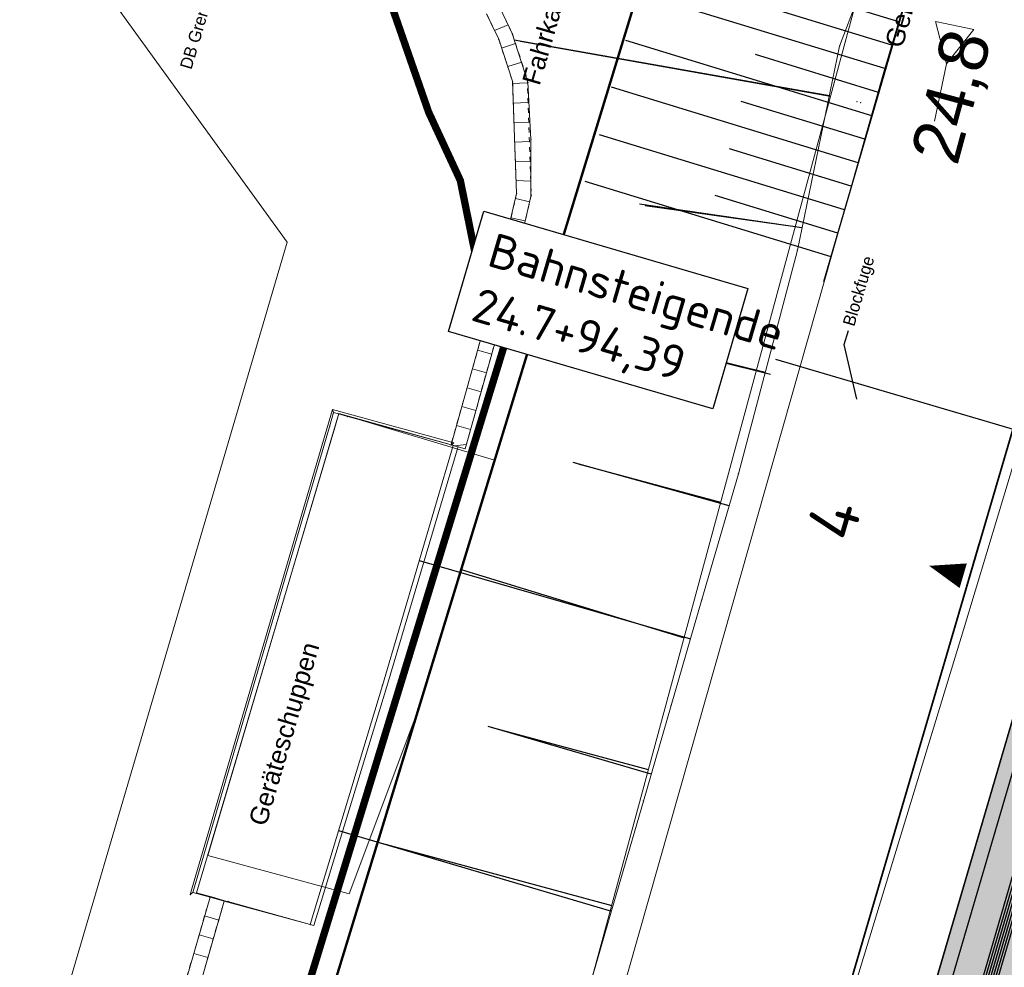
# Model space of a CAD drawing. Header units: millimetres. Extents: x -191 to 81095, y -508122 to 28741.
# Tile 77 of 251: x 4987 to 5007, y 10004 to 10023. Entities that reach past the tile are written whole.
import ezdxf
from ezdxf import colors
from ezdxf.entities.mleader import LeaderData, LeaderLine
from ezdxf.enums import TextEntityAlignment as Align
from ezdxf.math import Vec2, Vec3

# ---------------------------------------------------------------- set-up
doc = ezdxf.new("R2010")
doc.units = ezdxf.units.MM
for name, pattern in [('1', [0]), ('ACAD_ISO10W100', [18, 12, -3, 0, -3]), ('AUSGEZOGEN', [2, 1, 1]), ('Marx-Verm$0$1', [0]), ('Marx-Verm$0$2', [0.16, 0.06, -0.1]), ('STRICHPUNKT', [1, 0.5, -0.25, 0, -0.25]), ('STRICHPUNKTX2', [50.8, 25.4, -12.7, 0, -12.7]), ('VE22-087 DB - VST Hervest-Dorsten ALK VA2736$0$1', [0]), ('VERDECKT2', [4.7625, 3.175, -1.5875])]:
    doc.linetypes.add(name, pattern=pattern)
doc.layers.get('0').update_dxf_attribs({"color": 251})
for name, color, linetype, lineweight in [('240620_Dorsten Achse$0$EB-62273R-A-ACHSE', 1, 'Continuous', 35), ('240620_Dorsten Achse$0$EB-62273S-A-KMTXT', 1, 'Continuous', 35), ('240620_Dorsten Achse$0$EB-62273S-LIN-BAHNSTEIG', 7, 'Continuous', 25), ('BOESCHUNGEN', 251, '1', 25), ('L_BBauwerk', 251, '1', 18), ('L_BTopogrf', 251, '1', 18), ('Marx-Verm$0$BBauwerk-txt', 251, 'Marx-Verm$0$1', 25), ('Marx-Verm$0$BOESCHUNGEN', 251, 'Marx-Verm$0$1', 25), ('Marx-Verm$0$BStrasse-txt', 251, 'Marx-Verm$0$1', 25), ('Marx-Verm$0$L_BBauwerk', 251, 'Marx-Verm$0$1', 18), ('Marx-Verm$0$L_BTopogrf', 251, 'Marx-Verm$0$1', 18), ('Marx-Verm$0$S_B-Bstg', 251, 'Marx-Verm$0$1', 18), ('Marx-Verm$0$S_B-LST', 251, 'Marx-Verm$0$1', 18), ('Marx-Verm$0$S_BBauwerk', 251, 'Marx-Verm$0$1', 18), ('Marx-Verm$0$S_BTopogrf', 251, 'Marx-Verm$0$1', 18), ('S_BTopogrf', 251, '1', 18), ('TTK-P-Text unten', 12, 'Continuous', 25), ('VE22-087 DB - VST Hervest-Dorsten ALK VA2736$0$AX_Bahnverkehr', 7, 'VE22-087 DB - VST Hervest-Dorsten ALK VA2736$0$1', 18), ('VE22-087 DB - VST Hervest-Dorsten ALK VA2736$0$AX_Flurstueck', 9, 'VE22-087 DB - VST Hervest-Dorsten ALK VA2736$0$1', 18), ('VE22-087 DB - VST Hervest-Dorsten ALK VA2736$0$AX_Gebaeude', 7, 'VE22-087 DB - VST Hervest-Dorsten ALK VA2736$0$1', 18), ('VE22-087 DB - VST Hervest-Dorsten ALK VA2736$0$AX_Gehoelz', 7, 'VE22-087 DB - VST Hervest-Dorsten ALK VA2736$0$1', 18), ('VE22-087 DB - VST Hervest-Dorsten ALK VA2736$0$AX_Gelaendekante', 7, 'VE22-087 DB - VST Hervest-Dorsten ALK VA2736$0$1', 18), ('VE22-087 DB - VST Hervest-Dorsten ALK VA2736$0$AX_Gleis', 7, 'VE22-087 DB - VST Hervest-Dorsten ALK VA2736$0$1', 18)]:
    doc.layers.add(name, color=color, linetype=linetype, lineweight=lineweight)
for name, color, linetype in [('TTK-B-Böschung', 251, 'Continuous'), ('TTK-DB-Grenze', 110, 'AUSGEZOGEN'), ('TTK-P-Bahnsteig', 12, 'Continuous'), ('TTK-P-Blindenleitsystem', 42, 'Continuous'), ('TTK-P-Böschung', 140, 'Continuous'), ('TTK-P-Gleis', 162, 'Continuous'), ('TTK-P-TEXT', 12, 'AUSGEZOGEN'), ('TTK-Schnittlinien', 3, 'Continuous'), ('TTK-Schnittlinien 100', 3, 'Continuous'), ('XREF ALK Kataster', 251, 'Continuous'), ('XREF Nachvermessung', 7, 'Continuous')]:
    doc.layers.add(name, color=color, linetype=linetype)
doc.layers.add('TTK-P-Planfeststellungsgrenze 100', color=7, linetype='VERDECKT2', lineweight=50, true_color=0x000000)
doc.styles.add('240620_Dorsten Achse$0$Beschriftung', font='arial.ttf')
doc.styles.add('AKG DIN 6776', font='AKG_DIN67.TTF')
doc.styles.add('iso', font='isocpeur.ttf')
doc.styles.add('Marx-Verm$0$Standard', font='arial.ttf')

# ---------------------------------------------------------------- blocks, each defined once
blk = doc.blocks.new('VE22-087 DB - VST Hervest-Dorsten ALK VA2736')
at = {"layer": 'VE22-087 DB - VST Hervest-Dorsten ALK VA2736$0$AX_Bahnverkehr', "color": 253, "linetype": 'VE22-087 DB - VST Hervest-Dorsten ALK VA2736$0$1', "lineweight": 13, "ltscale": 0.5, "true_color": 0x999999}
blk.add_polyline3d([(5007.085, 10029.551, 0), (5004.942, 10022.352, 0), (5000.966, 10008.361, 0), (4997.431, 9995.921, 0)], dxfattribs=at)
at = {"layer": 'VE22-087 DB - VST Hervest-Dorsten ALK VA2736$0$AX_Flurstueck', "linetype": 'VE22-087 DB - VST Hervest-Dorsten ALK VA2736$0$1', "lineweight": 13, "ltscale": 0.5}
for points in [[(5028.921, 10045.946, 0), (5023.592, 10046.001, 0), (5019.829, 10046.04, 0), (5014.547, 10046.094, 0), (5014.054, 10046.099, 0), (5013.134, 10045.965, 0), (5013.103, 10045.869, 0), (5009.653, 10045.1, 0), (5008.721, 10044.683, 0), (5007.881, 10044.141, 0), (5007.167, 10043.447, 0), (5006.648, 10042.553, 0), (5004.886, 10036.705, 0), (5004.415, 10035.142, 0), (5002.505, 10035.892, 0), (5000.937, 10031.57, 0), (4996.682, 10033.201, 0), (4996.006, 10031.812, 0), (5001.64, 10029.619, 0), (4996.984, 10014.411, 0), (4995.413, 10009.282, 0), (4990.717, 9993.941, 0)], [(4969.96, 9970.944, 0), (4976.72, 9984.593, 0), (4978.885, 9987.472, 0), (4981.445, 9989.864, 0), (4985.47, 9991.158, 0), (4990.717, 9993.941, 0), (4995.413, 10009.282, 0), (4996.984, 10014.411, 0), (5001.64, 10029.619, 0), (4996.006, 10031.812, 0), (4985.251, 10035.998, 0), (4982.373, 10033.908, 0), (4967.407, 10023.037, 0), (4974.966, 10012.861, 0), (4974.039, 10009.677, 0), (4972.263, 10003.721, 0), (4973.65, 10003.29, 0), (4971.391, 9995.428, 0), (4969.306, 9991.388, 0), (4967.445, 9987.782, 0), (4967.674, 9987.659, 0), (4957.352, 9968.122, 0)]]:
    blk.add_polyline3d(points, dxfattribs=at)
at = {"layer": 'VE22-087 DB - VST Hervest-Dorsten ALK VA2736$0$AX_Gebaeude', "color": 7, "linetype": 'VE22-087 DB - VST Hervest-Dorsten ALK VA2736$0$1', "lineweight": 13, "ltscale": 0.5}
for points in [[(4988.224, 10026.023, 0), (4982.373, 10033.908, 0), (4967.407, 10023.037, 0), (4964.813, 10026.499, 0), (4964.043, 10026.509, 0), (4964.043, 10026.455, 0), (4964, 10023.279, 0), (4968.14, 10017.718, 0), (4968.105, 10017.688, 0), (4970.726, 10014.137, 0), (4970.768, 10014.163, 0), (4972.18, 10012.263, 0), (4975.954, 10011.17, 0), (4973.65, 10003.29, 0), (4971.892, 9997.151, 0), (4985.211, 9993.29, 0), (4992.738, 10018.869, 0), (4988.358, 10024.926, 0), (4988.317, 10024.897, 0), (4987.713, 10025.643, 0)], [(4996.984, 10014.411, 0), (4993.798, 10015.364, 0), (4991.116, 10006.326, 0), (4994.009, 10005.539, 0), (4995.413, 10009.282, 0)]]:
    blk.add_polyline3d(points, close=True, dxfattribs=at)
at = {"layer": 'VE22-087 DB - VST Hervest-Dorsten ALK VA2736$0$AX_Gehoelz', "color": 3, "linetype": 'VE22-087 DB - VST Hervest-Dorsten ALK VA2736$0$1', "lineweight": 13, "ltscale": 0.5, "true_color": 0x00ff00}
blk.add_polyline3d([(4990.955, 9973.136, 0), (4993.531, 9982.198, 0), (4997.431, 9995.921, 0), (5000.966, 10008.361, 0), (5004.942, 10022.352, 0), (5007.085, 10029.551, 0), (5002.092, 10031.19, 0), (5001.64, 10029.619, 0), (4996.984, 10014.411, 0), (4995.413, 10009.282, 0), (4990.717, 9993.941, 0), (4985.47, 9991.158, 0), (4981.445, 9989.864, 0), (4978.885, 9987.472, 0), (4976.72, 9984.593, 0), (4969.96, 9970.944, 0)], dxfattribs=at)
at = {"layer": 'VE22-087 DB - VST Hervest-Dorsten ALK VA2736$0$AX_Gelaendekante', "color": 18, "linetype": 'VE22-087 DB - VST Hervest-Dorsten ALK VA2736$0$1', "lineweight": 13, "ltscale": 0.5, "true_color": 0x520000}
for points in [[(4997.52, 9998.434, 0), (4999.479, 10005.667, 0), (5001.436, 10012.901, 0), (5003.39, 10020.134, 0), (5004.691, 10024.955, 0)], [(5000.065, 10024.502, 0), (4996.984, 10014.411, 0), (4995.413, 10009.282, 0), (4990.717, 9993.941, 0), (4985.47, 9991.158, 0), (4981.445, 9989.864, 0), (4978.885, 9987.472, 0), (4976.72, 9984.593, 0), (4969.96, 9970.944, 0), (4968.003, 9943.268, 0), (4963.962, 9931.131, 0), (4960.346, 9919.649, 0), (4958.085, 9912.486, 0), (4955.939, 9905.685, 0), (4956.739, 9904.074, 0)]]:
    blk.add_polyline3d(points, dxfattribs=at)
at = {"layer": 'VE22-087 DB - VST Hervest-Dorsten ALK VA2736$0$AX_Gleis', "color": 7, "linetype": 'VE22-087 DB - VST Hervest-Dorsten ALK VA2736$0$1', "lineweight": 13, "ltscale": 0.5}
blk.add_polyline3d([(4970.557, 9883.857, 0), (4972.696, 9892.465, 0), (4976.133, 9904.724, 0), (4979.304, 9916.034, 0), (4982.557, 9927.639, 0), (4985.424, 9937.864, 0), (4986.479, 9941.626, 0), (4990.044, 9953.808, 0), (4993.366, 9965.162, 0), (4996.719, 9976.621, 0), (4999.941, 9988.048, 0), (5003.15, 9999.722, 0), (5006.571, 10010.936, 0), (5009.913, 10022.009, 0), (5013.196, 10033.082, 0), (5015.581, 10042.143, 0), (5016.687, 10046.072, 0)], dxfattribs=at)
blk = doc.blocks.new('_None')
blk = doc.blocks.new('99')
at = {"color": 0}
blk.add_point((0, 0), dxfattribs=at)
blk = doc.blocks.new('Böschung')
at = {"layer": 'BOESCHUNGEN', "ltscale": 0.2}
for p, q in [((33.623, 6.685, -4.151), (34.325, 0.286, -6.109)), ((28.3, 5.346, -3.908), (28.523, -0.137, 0.029)), ((17.079, 4.879, -6.109), (17.182, -0.079, -6.109)), ((22.914, 4.811, -6.109), (22.857, 0.04, -6.109)), ((20.056, -0.019, -6.109), (19.986, 3.284, -2.117)), ((31.56, 0.226, -6.109), (31.107, 3.292, -2.354)), ((25.722, 0.101, -6.109), (25.657, 3.118, -2.318))]:
    blk.add_line(p, q, dxfattribs=at)
at = {"layer": 'L_BBauwerk', "ltscale": 0.2}
for p, q in [((24.97, 8.11, -6.109), (15.043, 8.142, -6.109)), ((15.043, 8.142, -6.109), (15.049, 7.776, -6.109)), ((25.27, 8.109, -6.109), (24.97, 8.11, -6.109)), ((25.274, 7.809, -6.109), (25.27, 8.109, -6.109)), ((25.306, 5.616, -6.109), (25.274, 7.809, -6.109))]:
    blk.add_line(p, q, dxfattribs=at)
at = {"layer": 'L_BTopogrf', "ltscale": 0.2}
for p, q in [((15.048, 7.776, -5.006), (15.048, 7.479, -5.006)), ((15.049, 7.776, -6.109), (15.049, 7.776, -5.006))]:
    blk.add_line(p, q, dxfattribs=at)
at = {"layer": 'L_BTopogrf', "linetype": '1', "ltscale": 0.2}
for p, q in [((15.053, 7.479, -5.006), (15.079, 5.654, -3.573)), ((15.079, 5.654, -3.573), (20.191, 5.596, -3.444)), ((20.191, 5.596, -3.444), (25.307, 5.577, -3.773))]:
    blk.add_line(p, q, dxfattribs=at)
at = {"layer": 'S_BTopogrf'}
for p, xscale, yscale, zscale, rotation in [((15.049, 7.776, -6.109), 0.1999999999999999, 0.1999999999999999, 0.1999999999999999, 286.1948358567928), ((15.049, 7.776, -5.006), 0.1999999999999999, 0.1999999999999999, 0.1999999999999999, 286.1948358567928), ((15.053, 7.479, -5.006), 0.2, 0.2, 0.2, 286.1948358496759)]:
    blk.add_blockref('99', p, dxfattribs=dict(at, xscale=xscale, yscale=yscale, zscale=zscale, rotation=rotation))
blk = doc.blocks.new('Marx-Verm$0$514')
at = {"color": 0, "linetype": 'Marx-Verm$0$1', "ltscale": 0.2, "flags": 128}
blk.add_lwpolyline([(0, 0), (0, 0.3), (-0.1, 0.5), (0.1, 0.5), (0, 0.3)], dxfattribs=at)
blk = doc.blocks.new('Marx-Verm$0$99')
at = {"color": 0}
blk.add_point((0, 0), dxfattribs=at)
blk = doc.blocks.new('Marx-Verm')
at = {"layer": 'Marx-Verm$0$BOESCHUNGEN', "ltscale": 0.2}
for p, q in [((2567421.702, 5726877.739, 32.633), (2567428.161, 5726876.686, 36.631)), ((2567427.635, 5726873.967, 36.782), (2567424.304, 5726874.41, 34.43)), ((2567421.577, 5726872.252, 32.877), (2567426.922, 5726871.007, 36.814)), ((2567426.219, 5726868.263, 36.82), (2567423.021, 5726869.111, 34.466)), ((2567419.896, 5726867.066, 33.169), (2567425.465, 5726865.537, 36.766)), ((2567424.696, 5726862.755, 36.666), (2567421.352, 5726863.689, 34.668)), ((2567418.319, 5726861.519, 33.262), (2567423.919, 5726859.946, 36.588))]:
    blk.add_line(p, q, dxfattribs=at)
at = {"layer": 'Marx-Verm$0$L_BBauwerk', "ltscale": 0.2}
for p, q in [((2567418.085, 5726870.127, 33.078), (2567415.302, 5726860.17, 33.078)), ((2567418.107, 5726870.066, 30.675), (2567418.027, 5726869.777, 30.675)), ((2567420.572, 5726869.479, 33.34), (2567418.085, 5726870.127, 33.078)), ((2567418.085, 5726870.127, 33.078), (2567418.107, 5726870.066, 30.675)), ((2567418.398, 5726869.99, 30.675), (2567418.107, 5726870.066, 30.675)), ((2567420.521, 5726869.437, 30.675), (2567418.398, 5726869.99, 30.675)), ((2567418.027, 5726869.777, 30.675), (2567415.355, 5726860.216, 30.675)), ((2567420.572, 5726869.479, 33.34), (2567420.516, 5726869.438, 32.875)), ((2567420.516, 5726869.438, 32.875), (2567420.521, 5726869.437, 30.675)), ((2567415.302, 5726860.17, 33.078), (2567415.355, 5726860.216, 30.675)), ((2567415.355, 5726860.216, 30.675), (2567415.708, 5726860.124, 30.675))]:
    blk.add_line(p, q, dxfattribs=at)
at = {"layer": 'Marx-Verm$0$L_BTopogrf', "ltscale": 0.2}
for p, q in [((2567428.356, 5726877.696, 36.575), (2567429.823, 5726881.719, 36.55)), ((2567421.131, 5726878.261, 30.675), (2567421.385, 5726877.745, 30.675)), ((2567421.573, 5726878.042, 32.554), (2567421.298, 5726877.921, 32.555)), ((2567421.385, 5726877.745, 30.675), (2567421.679, 5726876.89, 30.675)), ((2567421.447, 5726877.564, 32.677), (2567421.731, 5726877.662, 32.678)), ((2567427.548, 5726873.514, 36.807), (2567428.356, 5726877.696, 36.575)), ((2567421.862, 5726877.281, 32.783), (2567421.576, 5726877.189, 32.787)), ((2567421.679, 5726876.89, 30.675), (2567421.79, 5726874.593, 30.675)), ((2567421.681, 5726876.843, 32.875), (2567421.981, 5726876.863, 32.875)), ((2567422, 5726876.461, 32.875), (2567421.7, 5726876.446, 32.875)), ((2567421.72, 5726876.047, 32.875), (2567422.019, 5726876.061, 32.875)), ((2567422.039, 5726875.662, 32.875), (2567421.739, 5726875.647, 32.875)), ((2567421.758, 5726875.248, 32.875), (2567422.058, 5726875.262, 32.875)), ((2567422.078, 5726874.852, 32.875), (2567421.777, 5726874.859, 32.875)), ((2567421.79, 5726874.593, 30.675), (2567421.326, 5726872.475, 30.675)), ((2567421.768, 5726874.491, 32.875), (2567422.061, 5726874.426, 32.875)), ((2567421.975, 5726874.036, 32.875), (2567421.682, 5726874.1, 32.875)), ((2567421.596, 5726873.709, 32.875), (2567421.889, 5726873.645, 32.875)), ((2567426.402, 5726868.923, 36.819), (2567427.548, 5726873.514, 36.807)), ((2567421.804, 5726873.254, 32.875), (2567421.511, 5726873.318, 32.875)), ((2567421.425, 5726872.928, 32.875), (2567421.718, 5726872.863, 32.875)), ((2567421.326, 5726872.475, 30.675), (2567420.521, 5726869.437, 30.675)), ((2567421.632, 5726872.469, 32.875), (2567421.34, 5726872.54, 32.875)), ((2567421.241, 5726872.156, 32.875), (2567421.531, 5726872.079, 32.875)), ((2567421.428, 5726871.692, 32.875), (2567421.138, 5726871.77, 32.875)), ((2567421.035, 5726871.383, 32.875), (2567421.325, 5726871.306, 32.875)), ((2567421.221, 5726870.919, 32.875), (2567420.932, 5726870.997, 32.875)), ((2567420.828, 5726870.61, 32.875), (2567421.118, 5726870.533, 32.875)), ((2567421.015, 5726870.146, 32.875), (2567420.725, 5726870.224, 32.875)), ((2567420.622, 5726869.837, 32.875), (2567420.912, 5726869.76, 32.875)), ((2567420.83, 5726869.452, 32.875), (2567420.582, 5726869.421, 32.875)), ((2567425.688, 5726866.341, 36.823), (2567426.402, 5726868.923, 36.819)), ((2567425.086, 5726864.167, 36.669), (2567425.688, 5726866.341, 36.823)), ((2567424.544, 5726862.204, 36.665), (2567425.086, 5726864.167, 36.669)), ((2567423.933, 5726859.995, 36.588), (2567424.544, 5726862.204, 36.665)), ((2567415.708, 5726860.124, 30.675), (2567411.97, 5726846.604, 30.675)), ((2567415.708, 5726860.124, 30.675), (2567415.708, 5726860.124, 31.778)), ((2567415.708, 5726860.124, 31.778), (2567415.996, 5726860.045, 31.778)), ((2567423.342, 5726857.857, 36.575), (2567423.933, 5726859.995, 36.588)), ((2567415.891, 5726859.659, 31.778), (2567415.602, 5726859.739, 31.778)), ((2567415.495, 5726859.353, 31.778), (2567415.784, 5726859.273, 31.778)), ((2567415.678, 5726858.888, 31.778), (2567415.389, 5726858.967, 31.778))]:
    blk.add_line(p, q, dxfattribs=at)
at = {"layer": 'Marx-Verm$0$L_BTopogrf', "linetype": 'Marx-Verm$0$1', "ltscale": 0.2}
for p, q in [((2567421.66, 5726877.864, 32.623), (2567421.401, 5726878.393, 32.423)), ((2567421.993, 5726876.874, 32.701), (2567421.66, 5726877.864, 32.623)), ((2567422.071, 5726875.704, 32.788), (2567421.993, 5726876.874, 32.701)), ((2567422.085, 5726874.537, 32.875), (2567422.071, 5726875.704, 32.788)), ((2567421.617, 5726872.404, 32.875), (2567422.085, 5726874.537, 32.875)), ((2567420.806, 5726869.361, 32.899), (2567421.617, 5726872.404, 32.875)), ((2567419.178, 5726864.501, 33.34), (2567420.558, 5726869.427, 33.011)), ((2567420.558, 5726869.427, 33.011), (2567420.806, 5726869.361, 32.899)), ((2567417.763, 5726859.589, 33.211), (2567419.178, 5726864.501, 33.34)), ((2567415.957, 5726859.899, 31.778), (2567415.997, 5726860.049, 31.778)), ((2567415.997, 5726860.049, 31.778), (2567417.763, 5726859.589, 33.211)), ((2567415.357, 5726857.73, 31.778), (2567415.957, 5726859.899, 31.778))]:
    blk.add_line(p, q, dxfattribs=at)
at = {"layer": 'Marx-Verm$0$L_BTopogrf', "linetype": 'Marx-Verm$0$2', "ltscale": 0.2}
for p, q in [((2567421.403, 5726878.388, 32.423), (2567421.663, 5726877.86, 32.623)), ((2567421.131, 5726878.261, 32.423), (2567421.385, 5726877.745, 32.623)), ((2567421.385, 5726877.745, 32.623), (2567421.679, 5726876.89, 32.875)), ((2567421.663, 5726877.86, 32.623), (2567421.977, 5726876.947, 32.875)), ((2567421.977, 5726876.947, 32.875), (2567422.092, 5726874.567, 32.875)), ((2567421.679, 5726876.89, 32.875), (2567421.79, 5726874.593, 32.875)), ((2567421.79, 5726874.593, 32.875), (2567421.326, 5726872.475, 32.875)), ((2567422.092, 5726874.567, 32.875), (2567421.617, 5726872.404, 32.875)), ((2567421.326, 5726872.475, 32.875), (2567420.516, 5726869.438, 32.875)), ((2567421.617, 5726872.404, 32.875), (2567420.806, 5726869.361, 32.875)), ((2567420.516, 5726869.438, 32.875), (2567420.806, 5726869.361, 32.875)), ((2567420.516, 5726869.438, 32.875), (2567420.521, 5726869.437, 30.675)), ((2567415.708, 5726860.124, 31.778), (2567411.97, 5726846.604, 31.778)), ((2567415.997, 5726860.049, 31.778), (2567415.957, 5726859.899, 31.778)), ((2567415.957, 5726859.899, 31.778), (2567415.357, 5726857.73, 31.778))]:
    blk.add_line(p, q, dxfattribs=at)
at = {"layer": 'Marx-Verm$0$S_B-Bstg'}
for p, xscale, yscale, zscale, rotation in [((2567428.73, 5726876.562, 37.58), 0.2000000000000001, 0.2000000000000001, 0.2000000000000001, 0.7647490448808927), ((2567428.803, 5726876.542, 37.58), 0.1999999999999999, 0.1999999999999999, 0.1999999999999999, 0.7647490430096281), ((2567428.803, 5726876.542, 37.58), 0.1999999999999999, 0.1999999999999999, 0.1999999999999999, 0.7647490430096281)]:
    blk.add_blockref('Marx-Verm$0$99', p, dxfattribs=dict(at, xscale=xscale, yscale=yscale, zscale=zscale, rotation=rotation))
at = {"layer": 'Marx-Verm$0$S_B-LST', "xscale": 4, "yscale": 4, "zscale": 4, "rotation": 348.9337490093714}
blk.add_blockref('Marx-Verm$0$514', (2567430.319, 5726876.187, 36.409), dxfattribs=at)
at = {"layer": 'Marx-Verm$0$S_BBauwerk'}
for p, xscale, yscale, zscale, rotation in [((2567418.085, 5726870.127, 33.078), 0.2, 0.2, 0.2, 0.7647484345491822), ((2567418.107, 5726870.066, 30.675), 0.2, 0.2, 0.2, 0.7647484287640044), ((2567418.398, 5726869.99, 30.675), 0.2, 0.2, 0.2, 0.7647484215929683), ((2567418.027, 5726869.777, 30.675), 0.2, 0.2, 0.2, 0.7647484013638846), ((2567420.572, 5726869.479, 33.34), 0.2000000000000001, 0.2000000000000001, 0.2000000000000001, 0.7647483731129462), ((2567420.521, 5726869.437, 30.675), 0.2, 0.2, 0.2, 0.7647483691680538), ((2567415.355, 5726860.216, 30.675), 0.2, 0.2, 0.2, 0.7647474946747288), ((2567415.302, 5726860.17, 33.078), 0.2000000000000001, 0.2000000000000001, 0.2000000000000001, 0.7647474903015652)]:
    blk.add_blockref('Marx-Verm$0$99', p, dxfattribs=dict(at, xscale=xscale, yscale=yscale, zscale=zscale, rotation=rotation))
at = {"layer": 'Marx-Verm$0$S_BTopogrf'}
for p, xscale, yscale, zscale, rotation in [((2567421.385, 5726877.745, 32.623), 0.1999999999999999, 0.1999999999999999, 0.1999999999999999, 0.7647491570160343), ((2567421.385, 5726877.745, 30.675), 0.1999999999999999, 0.1999999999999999, 0.1999999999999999, 0.7647491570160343), ((2567421.66, 5726877.864, 32.623), 0.2000000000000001, 0.2000000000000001, 0.2000000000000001, 0.7647491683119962), ((2567421.663, 5726877.86, 32.623), 0.2, 0.2, 0.2, 0.7647491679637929), ((2567428.356, 5726877.696, 36.575), 0.2000000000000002, 0.2000000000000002, 0.2000000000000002, 0.7647491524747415), ((2567421.977, 5726876.947, 32.875), 0.1999999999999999, 0.1999999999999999, 0.1999999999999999, 0.7647490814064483), ((2567421.679, 5726876.89, 32.875), 0.2, 0.2, 0.2, 0.7647490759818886), ((2567421.679, 5726876.89, 30.675), 0.2, 0.2, 0.2, 0.7647490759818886), ((2567421.993, 5726876.874, 32.701), 0.2000000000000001, 0.2000000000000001, 0.2000000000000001, 0.7647490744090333), ((2567422.071, 5726875.704, 32.788), 0.2, 0.2, 0.2, 0.7647489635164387), ((2567421.79, 5726874.593, 32.875), 0.2, 0.2, 0.2, 0.7647488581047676), ((2567421.79, 5726874.593, 30.675), 0.2, 0.2, 0.2, 0.7647488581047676), ((2567422.085, 5726874.537, 32.875), 0.2, 0.2, 0.2, 0.7647488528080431), ((2567422.092, 5726874.567, 32.875), 0.2, 0.2, 0.2, 0.7647488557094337), ((2567427.548, 5726873.514, 36.807), 0.2, 0.2, 0.2, 0.7647487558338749), ((2567421.326, 5726872.475, 32.875), 0.2, 0.2, 0.2, 0.7647486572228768), ((2567421.326, 5726872.475, 30.675), 0.2, 0.2, 0.2, 0.7647486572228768), ((2567421.617, 5726872.404, 32.875), 0.2000000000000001, 0.2000000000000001, 0.2000000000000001, 0.7647486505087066), ((2567421.617, 5726872.404, 32.875), 0.2000000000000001, 0.2000000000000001, 0.2000000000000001, 0.7647486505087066), ((2567420.516, 5726869.438, 32.875), 0.2, 0.2, 0.2, 0.7647483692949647), ((2567420.558, 5726869.427, 33.011), 0.2, 0.2, 0.2, 0.7647483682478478), ((2567420.806, 5726869.361, 32.875), 0.2, 0.2, 0.2, 0.764748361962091), ((2567420.806, 5726869.361, 32.899), 0.2, 0.2, 0.2, 0.7647483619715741), ((2567426.402, 5726868.923, 36.819), 0.2, 0.2, 0.2, 0.7647483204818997), ((2567425.688, 5726866.341, 36.823), 0.1999999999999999, 0.1999999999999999, 0.1999999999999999, 0.7647480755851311), ((2567419.178, 5726864.501, 33.34), 0.2, 0.2, 0.2, 0.7647479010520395), ((2567425.086, 5726864.167, 36.669), 0.2, 0.2, 0.2, 0.7647478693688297), ((2567424.544, 5726862.204, 36.665), 0.2, 0.2, 0.2, 0.7647476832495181), ((2567415.708, 5726860.124, 30.675), 0.2, 0.2, 0.2, 0.7647474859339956), ((2567415.708, 5726860.124, 31.778), 0.2, 0.2, 0.2, 0.7647474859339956), ((2567415.997, 5726860.049, 31.778), 0.2, 0.2, 0.2, 0.7647474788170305), ((2567423.933, 5726859.995, 36.588), 0.2, 0.2, 0.2, 0.7647474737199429), ((2567415.957, 5726859.899, 31.778), 0.1999999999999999, 0.1999999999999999, 0.1999999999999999, 0.7647474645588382), ((2567417.763, 5726859.589, 33.211), 0.2, 0.2, 0.2, 0.7647474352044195)]:
    blk.add_blockref('Marx-Verm$0$99', p, dxfattribs=dict(at, xscale=xscale, yscale=yscale, zscale=zscale, rotation=rotation))
at = {"layer": 'Marx-Verm$0$BBauwerk-txt', "char_height": 0.375, "attachment_point": 1, "style": 'Marx-Verm$0$Standard'}
for s, insert, rotation in [('Geländer', (2567429.276, 5726877.753, 37.57), 74.5699), ('Geräteschuppen', (2567416.47, 5726861.671, 33.34), 74.2385)]:
    blk.add_mtext(s, dxfattribs=dict(at, insert=insert, rotation=rotation))
at = {"layer": 'Marx-Verm$0$BStrasse-txt', "insert": (2567421.868, 5726876.892, 30.951), "char_height": 0.375, "attachment_point": 1, "rotation": 74.5699, "style": 'Marx-Verm$0$Standard'}
blk.add_mtext('Fahrkartenautomat', dxfattribs=at)

msp = doc.modelspace()

# ---------------------------------------------------------------- hatches: boundary and pattern name
at = {"layer": 'TTK-P-Bahnsteig'}
h = msp.add_hatch(color=254, dxfattribs=at)
h.paths.add_polyline_path([(4974.501, 9894.481), (4979.933, 9892.957), (4981.292, 9897.788), (4982.322, 9901.451), (4983.653, 9906.179), (4984.784, 9910.159), (4985.099, 9911.257), (4985.523, 9912.739), (4985.875, 9913.966), (4986.162, 9914.969), (4986.705, 9916.862), (4986.95, 9917.719), (4987.196, 9918.576), (4987.561, 9919.848), (4987.902, 9921.039), (4988.512, 9923.168), (4988.57, 9923.372), (4988.894, 9924.493), (4989.306, 9925.911), (4989.699, 9927.263), (4990.033, 9928.414), (4990.25, 9929.161), (4990.489, 9929.984), (4990.765, 9930.931), (4991.041, 9931.882), (4991.414, 9933.165), (4991.658, 9934.003), (4991.974, 9935.083), (4992.277, 9936.121), (4992.752, 9937.749), (4993.036, 9938.719), (4993.349, 9939.793), (4993.55, 9940.48), (4993.763, 9941.208), (4993.987, 9941.975), (4994.286, 9942.997), (4994.552, 9943.906), (4994.795, 9944.739), (4994.934, 9945.214), (4995.269, 9946.358), (4995.584, 9947.436), (4995.978, 9948.785), (4996.271, 9949.787), (4996.554, 9950.755), (4996.993, 9952.256), (4997.4, 9953.649), (4997.598, 9954.328), (4997.943, 9955.507), (4998.305, 9956.744), (5000.216, 9963.289), (5000.509, 9964.292), (5001.068, 9966.205), (5001.949, 9969.224), (5002.482, 9971.048), (5003.45, 9974.36), (5003.927, 9975.996), (5004.454, 9977.801), (5005.254, 9980.539), (5005.621, 9981.795), (5005.885, 9982.7), (5007.53, 9988.332), (5008.459, 9991.514), (5016.037, 10017.469), (5020.405, 10032.417), (5020.405, 10032.417), (5020.485, 10032.692), (5020.485, 10032.691), (5018.654, 10033.228), (5018.654, 10033.228), (5018.65, 10033.23), (5018.65, 10033.23), (5015.632, 10022.941), (5015.632, 10022.941), (5015.632, 10022.941), (5012.863, 10013.501), (5012.67, 10013.558), (5009.982, 10014.342), (5009.185, 10014.576), (5007.897, 10010.184), (5007.492, 10008.803), (5006.899, 10006.784), (5006.171, 10004.3), (5006.128, 10004.154), (5005.709, 10002.727), (5004.125, 9997.326), (5003.753, 9996.058), (5003.401, 9994.861), (5002.772, 9992.715), (5002.341, 9991.246), (4999.37, 9981.12), (4999.317, 9980.937), (4998.634, 9978.609), (4998.015, 9976.501), (4997.319, 9974.129), (4996.929, 9972.798), (4996.309, 9970.685), (4995.956, 9969.483), (4995.692, 9968.584), (4995.42, 9967.656), (4995.226, 9966.994), (4994.664, 9965.08), (4994.406, 9964.2), (4993.976, 9962.735), (4993.711, 9961.832), (4993.339, 9960.562), (4992.729, 9958.485), (4992.403, 9957.373), (4990.649, 9951.394), (4989.991, 9949.149), (4989.173, 9946.355), (4988.326, 9943.46), (4987.64, 9941.114), (4986.989, 9938.887), (4986.21, 9936.212), (4985.898, 9935.116), (4985.339, 9933.22), (4985.191, 9932.709), (4984.978, 9931.975), (4984.823, 9931.44), (4984.745, 9931.172), (4984.26, 9929.501), (4984.157, 9929.145), (4983.683, 9927.511), (4982.599, 9923.732), (4982.285, 9922.624), (4982.123, 9922.053), (4981.599, 9920.204), (4980.598, 9916.626), (4980.6, 9916.625), (4980.05, 9914.707), (4979.797, 9913.827), (4977.305, 9904.857), (4976.736, 9902.761), (4976.375, 9901.431)])
h.paths.add_polyline_path([(5015.632, 10022.941), (5018.65, 10033.23), (5018.65, 10033.23), (5015.632, 10022.941)])

# ---------------------------------------------------------------- linework, layer by layer
at = {"layer": 'TTK-P-TEXT', "color": 251, "linetype": 'ACAD_ISO10W100', "ltscale": 0.5}
msp.add_line((5002.726, 10016.472), (5009.118, 10014.596), dxfattribs=at)

# ---------------------------------------------------------------- next in the draw order: block references
at = {"layer": 'XREF ALK Kataster', "color": 251}
msp.add_blockref('VE22-087 DB - VST Hervest-Dorsten ALK VA2736', (0, 0), dxfattribs=at)

# ---------------------------------------------------------------- next in the draw order: linework, layer by layer
at = {"layer": '240620_Dorsten Achse$0$EB-62273S-LIN-BAHNSTEIG', "color": 251, "flags": 128}
for points in [[(4974.531, 9894.596, -0.0001), (4974.675, 9895.136), (4977.284, 9904.796, -0.000457), (4977.96, 9907.258), (4979.362, 9912.304, 0.000045), (4979.959, 9914.437), (4982.581, 9923.679), (4982.69, 9924.058), (4985.466, 9933.666, -0.00067), (4991.079, 9952.862), (5009.214, 10014.678)], [(4974.824, 9894.515, -0.0001), (4974.968, 9895.055), (4977.576, 9904.713, -0.000457), (4978.252, 9907.174), (4979.654, 9912.219, 0.000045), (4980.251, 9914.352), (4982.873, 9923.593), (4982.982, 9923.973), (4985.757, 9933.58, -0.00067), (4991.37, 9952.776), (5009.506, 10014.592)]]:
    msp.add_lwpolyline(points, format="xyb", dxfattribs=at)
at = {"layer": 'TTK-P-Bahnsteig', "color": 251}
for points in [[(4995.956, 9969.483), (4999.37, 9981.12), (5002.772, 9992.715), (5006.128, 10004.154), (5009.185, 10014.576)], [(4998.015, 9976.501), (4998.634, 9978.609), (4999.317, 9980.937), (5000.104, 9983.621), (5000.867, 9986.223), (5001.392, 9988.013), (5001.825, 9989.487), (5002.341, 9991.246), (5003.401, 9994.861), (5003.753, 9996.058), (5004.125, 9997.326), (5005.709, 10002.727), (5006.171, 10004.3), (5006.899, 10006.784), (5007.492, 10008.803), (5007.897, 10010.184), (5009.185, 10014.576)]]:
    msp.add_lwpolyline(points, dxfattribs=at)
at = {"layer": 'TTK-P-Blindenleitsystem', "color": 255}
for points in [[(4998.879, 9976.247), (4999.497, 9978.356), (5000.18, 9980.684), (5000.967, 9983.367), (5001.731, 9985.97), (5002.256, 9987.76), (5002.689, 9989.234), (5003.204, 9990.992), (5004.265, 9994.608), (5004.616, 9995.805), (5004.988, 9997.073), (5006.573, 10002.474), (5007.034, 10004.047), (5007.763, 10006.53), (5008.355, 10008.549), (5008.761, 10009.931), (5009.711, 10013.171)], [(5000.463, 9981.471), (5001.015, 9983.353), (5001.779, 9985.956), (5002.304, 9987.745), (5002.737, 9989.22), (5003.252, 9990.978), (5004.313, 9994.593), (5004.664, 9995.79), (5005.036, 9997.059), (5006.621, 10002.46), (5007.082, 10004.033), (5007.811, 10006.516), (5008.403, 10008.535), (5008.809, 10009.917), (5009.349, 10011.76)], [(5000.511, 9981.457), (5001.063, 9983.339), (5001.827, 9985.942), (5002.352, 9987.731), (5002.785, 9989.206), (5003.3, 9990.964), (5004.361, 9994.579), (5004.712, 9995.776), (5005.084, 9997.045), (5006.669, 10002.446), (5007.13, 10004.019), (5007.859, 10006.502), (5008.451, 10008.521), (5008.857, 10009.903), (5009.397, 10011.746)], [(5000.559, 9981.443), (5001.111, 9983.325), (5001.875, 9985.928), (5002.4, 9987.717), (5002.833, 9989.192), (5003.348, 9990.95), (5004.409, 9994.565), (5004.76, 9995.762), (5005.132, 9997.031), (5006.717, 10002.432), (5007.178, 10004.005), (5007.907, 10006.488), (5008.499, 10008.507), (5008.905, 10009.889), (5009.445, 10011.732)], [(5000.607, 9981.429), (5001.159, 9983.311), (5001.923, 9985.914), (5002.448, 9987.703), (5002.881, 9989.178), (5003.396, 9990.936), (5004.457, 9994.551), (5004.808, 9995.748), (5005.18, 9997.017), (5006.765, 10002.417), (5007.226, 10003.99), (5007.955, 10006.474), (5008.547, 10008.493), (5008.953, 10009.875), (5009.493, 10011.718)], [(5000.655, 9981.415), (5001.207, 9983.297), (5001.971, 9985.9), (5002.496, 9987.689), (5002.929, 9989.164), (5003.444, 9990.922), (5004.505, 9994.537), (5004.856, 9995.734), (5005.228, 9997.003), (5006.813, 10002.403), (5007.274, 10003.976), (5008.003, 10006.46), (5008.595, 10008.479), (5009.001, 10009.861), (5009.541, 10011.704)], [(5000.703, 9981.401), (5001.255, 9983.283), (5002.019, 9985.885), (5002.544, 9987.675), (5002.976, 9989.15), (5003.492, 9990.908), (5004.553, 9994.523), (5004.904, 9995.72), (5005.276, 9996.989), (5006.861, 10002.389), (5007.322, 10003.962), (5008.051, 10006.446), (5008.643, 10008.465), (5009.049, 10009.847), (5009.589, 10011.69)]]:
    msp.add_lwpolyline(points, dxfattribs=at)
at = {"layer": 'TTK-P-Böschung', "color": 251}
for p, q in [((5006.449, 10027.452), (5003.707, 10018.057)), ((5005.248, 10023.376), (5000.202, 10024.92)), ((5004.963, 10022.417), (4999.909, 10023.964)), ((5005.105, 10022.896), (5002.564, 10023.674)), ((5004.698, 10021.453), (4999.666, 10022.993)), ((5004.838, 10021.932), (5002.321, 10022.703)), ((5004.418, 10020.493), (4999.373, 10022.037)), ((5004.558, 10020.973), (5002.028, 10021.747)), ((5004.142, 10019.532), (4999.13, 10021.066)), ((5004.279, 10020.012), (5001.785, 10020.776)), ((5003.868, 10018.57), (4998.838, 10020.109)), ((5004.005, 10019.051), (5001.492, 10019.82))]:
    msp.add_line(p, q, dxfattribs=at)
at = {"layer": 'TTK-Schnittlinien 100', "color": 251, "linetype": 'ACAD_ISO10W100', "ltscale": 0.5}
msp.add_line((5009.052, 10020.081), (5006.63, 10011.787), dxfattribs=at)
at = {"layer": 'TTK-Schnittlinien 100', "color": 251, "linetype": 'ByBlock', "ltscale": 0.03}
msp.add_lwpolyline([(5006.568, 10012.045, 0.525, 0, 0), (5005.872, 10012.248, 0, 0, 0)], format="xyseb", dxfattribs=at)

# ---------------------------------------------------------------- next in the draw order: texts
at = {"layer": '240620_Dorsten Achse$0$EB-62273S-A-KMTXT', "color": 251, "style": '240620_Dorsten Achse$0$Beschriftung'}
msp.add_text('24,8', height=1, rotation=74.8713, dxfattribs=at).set_placement((5006.797, 10021.72), align=Align.CENTER)
at = {"layer": 'TTK-Schnittlinien', "color": 251, "linetype": 'STRICHPUNKTX2', "ltscale": 0.03, "style": 'iso'}
msp.add_text('4', height=1, rotation=73.7199, dxfattribs=at).set_placement((5004.298, 10012.697))

# ---------------------------------------------------------------- next in the draw order: leaders
at = {"layer": 'TTK-P-Text unten', "color": 251}
ml = msp.add_multileader_mtext('Standard', dxfattribs=at)
ml.set_content('\\A1;Blockfuge', color=256, style='AKG DIN 6776')
ml.set_leader_properties(color=251)
ml.set_arrow_properties(name='NONE')
ml.build(insert=Vec2(0, 0))
ml.multileader.update_dxf_attribs({"dogleg_length": 3, "arrow_head_size": 0.3, "scale": 0.1})
ctx = ml.context
ctx.base_point, ctx.scale, ctx.char_height, ctx.arrow_head_size, ctx.landing_gap_size, ctx.plane_origin, ctx.plane_x_axis, ctx.plane_y_axis = Vec3(5004.223, 10017.059), 0.1, 0.25, 0.3, 0.1, Vec3(5004.394, 10015.659), Vec3(0.283702, 0.958913), Vec3(-0.958913, 0.283702)
notes = []
notes.append((ctx, [(0, (1, 1, 0), (5004.134, 10016.773), (0.283702, 0.958913), 0.3, [(0, [(5004.394, 10015.659)], 0, [])])]))
ctx.mtext.insert, ctx.mtext.text_direction, ctx.mtext.rotation, ctx.mtext.flow_direction = Vec3(5004.098, 10017.201), Vec3(0.283702, 0.958913), 1.283144, 5
ctx.mtext.has_bg_fill, ctx.mtext.bg_color, ctx.mtext.bg_scale_factor, ctx.mtext.bg_transparency, ctx.mtext.use_window_bg_color = 1, -1027028792, 1.5, 0, 1
for ctx, leaders in notes:
    for number, flags, end, landing, length, lines in leaders:
        leader = LeaderData()
        leader.index, (leader.has_last_leader_line, leader.has_dogleg_vector, leader.attachment_direction) = number, flags
        leader.last_leader_point, leader.dogleg_vector, leader.dogleg_length = Vec3(end), Vec3(landing), length
        for number, points, colour, breaks in lines:
            line = LeaderLine()
            line.index, line.vertices, line.color, line.breaks = number, Vec3.list(points), colors.encode_raw_color(colour), breaks
            leader.lines.append(line)
        ctx.leaders.append(leader)

# ---------------------------------------------------------------- next in the draw order: linework, layer by layer
at = {"layer": '240620_Dorsten Achse$0$EB-62273R-A-ACHSE', "color": 251}
msp.add_line((4987.418, 9946.317), (5036.971, 10115.218), dxfattribs=at)
at = {"layer": 'TTK-DB-Grenze', "color": 251, "const_width": 0.05}
msp.add_lwpolyline([(5042.846, 10045.804), (5013.851, 10046.122), (5009.654, 10045.102), (5007.169, 10043.449), (5006.72, 10042.514), (5004.604, 10036.158), (5002.764, 10036.604), (5000.938, 10031.571), (4996.739, 10033.18), (4996.007, 10031.813), (5001.641, 10029.62), (4990.718, 9993.94), (4984.092, 9990.71), (4981.017, 9989.392), (4978.885, 9987.471), (4976.72, 9984.592), (4969.959, 9970.942), (4968.003, 9943.264), (4963.962, 9931.127), (4950.021, 9850.135), (4938.687, 9799.641, 0.535789), (4943.835, 9790.959), (4974.558, 9795.909)], format="xyb", dxfattribs=at)
at = {"layer": 'TTK-P-Gleis', "color": 251, "linetype": 'STRICHPUNKT', "ltscale": 5, "transparency": 33554687, "flags": 128}
msp.add_lwpolyline([(4956.424, 9828.329), (4959.144, 9839.665, -0.000112), (4962.433, 9853.363, -0.000658), (4964.528, 9862.026, -0.000609), (4965.951, 9867.848, -0.000787), (4967.273, 9873.194, -0.00093), (4968.693, 9878.848, -0.001012), (4970.095, 9884.342, -0.004267), (4976.247, 9907.431, -0.001012), (4977.765, 9912.894, -0.00093), (4979.347, 9918.505, -0.000787), (4980.86, 9923.8, -0.000609), (4982.522, 9929.558, -0.000658), (4985.016, 9938.114, -0.000112), (4988.979, 9951.633), (5013.132, 10033.961), (5016.274, 10044.6)], format="xyb", dxfattribs=at)
at = {"layer": 'TTK-P-Planfeststellungsgrenze 100', "color": 251, "ltscale": 2, "const_width": 0.15, "flags": 128}
msp.add_lwpolyline([(4968.094, 9794.463), (4968.094, 9794.463), (4973.036, 9813.205), (5011.093, 9926.649), (5036.611, 10010.672), (5046.106, 10041.346), (5049.146, 10040.049), (5053.692, 10040.845), (5057.785, 10049.418), (5068.793, 10053.109), (5111.953, 10052.501), (5130.957, 10053.343), (5140.45, 10034.472), (5155.641, 10043.774), (5148.26, 10059.136), (5175.542, 10069.356), (5165.909, 10097.601), (5148.226, 10095.355), (5135.588, 10095.855), (5135.559, 10098.457), (5128.48, 10098.382), (5128.34, 10093.819), (5110.716, 10089.986), (5085.478, 10089.418), (5085.012, 10094.318), (5077.205, 10093.731), (5061.748, 10061.335), (5017.113, 10061.358), (5015.555, 10055.788), (5008.307, 10055.769), (5008.349, 10050.615), (4997.136, 10050.503), (4997.215, 10047.316), (4994.03, 10047.268), (4992.305, 10047.753), (4989.034, 10036.825), (4980.865, 10040.773), (4979.48, 10038.145), (4989.931, 10033.218), (4989.162, 10030.954), (4996.608, 10028.038), (4994.671, 10024.295), (4995.634, 10021.526), (4996.282, 10020.129), (4996.599, 10018.566), (4997.624, 10018.205), (4990.303, 9994.294), (4983.884, 9991.165), (4980.744, 9989.818), (4978.515, 9987.81), (4976.292, 9984.855), (4969.467, 9971.076), (4967.508, 9943.363), (4963.475, 9931.249), (4949.53, 9850.232), (4938.211, 9799.805, 0.535585), (4943.863, 9790.457)], format="xyb", close=True, dxfattribs=at)

# ---------------------------------------------------------------- next in the draw order: block references
at = {"layer": 'TTK-B-Böschung', "color": 251, "rotation": 73.65584438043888}
msp.add_blockref('Böschung', (4994.468, 9988.833, 6.109), dxfattribs=at)
at = {"layer": 'XREF Nachvermessung', "color": 251, "rotation": 359.2603692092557}
msp.add_blockref('Marx-Verm', (-2636136.569, -5683235.662), dxfattribs=at)

# ---------------------------------------------------------------- next in the draw order: texts
at = {"layer": 'TTK-P-TEXT', "color": 251, "insert": (4996.997, 10019.069), "char_height": 0.7, "width": 4.93331, "attachment_point": 1, "rotation": 343.6638, "style": 'iso', "bg_fill": 19, "box_fill_scale": 1.5, "bg_fill_color": 256, "bg_fill_transparency": 0}
msp.add_mtext('Bahnsteigende\\P24.7+94,39', dxfattribs=at)

# ---------------------------------------------------------------- next in the draw order: leaders
at = {"layer": 'TTK-DB-Grenze', "color": 251}
ml = msp.add_multileader_mtext('Standard', dxfattribs=at)
ml.set_content('\\A1;DB Grenze', color=256, style='AKG DIN 6776')
ml.set_leader_properties(color=251)
ml.set_arrow_properties(name='NONE')
ml.build(insert=Vec2(0, 0))
ml.multileader.update_dxf_attribs({"dogleg_length": 3, "arrow_head_size": 0.3, "scale": 0.1})
ctx = ml.context
ctx.base_point, ctx.scale, ctx.char_height, ctx.arrow_head_size, ctx.landing_gap_size, ctx.plane_origin, ctx.plane_x_axis, ctx.plane_y_axis = Vec3(4990.45, 10021.707), 0.1, 0.25, 0.3, 0.1, Vec3(4992.063, 10025.185), Vec3(0.283702, 0.958913), Vec3(-0.958913, 0.283702)
ctx.text_align_type = 2
notes = []
notes.append((ctx, [(0, (1, 1, 0), (4991.243, 10024.39), (-0.283702, -0.958913), 0.3, [(0, [(4992.063, 10025.185)], 0, [])])]))
ctx.mtext.insert, ctx.mtext.text_direction, ctx.mtext.rotation, ctx.mtext.alignment, ctx.mtext.flow_direction = Vec3(4991.01, 10024.042), Vec3(0.283702, 0.958913), 1.283144, 3, 5
ctx.mtext.has_bg_fill, ctx.mtext.bg_color, ctx.mtext.bg_scale_factor, ctx.mtext.bg_transparency, ctx.mtext.use_window_bg_color = 1, -1027028792, 1.5, 0, 1
for ctx, leaders in notes:
    for number, flags, end, landing, length, lines in leaders:
        leader = LeaderData()
        leader.index, (leader.has_last_leader_line, leader.has_dogleg_vector, leader.attachment_direction) = number, flags
        leader.last_leader_point, leader.dogleg_vector, leader.dogleg_length = Vec3(end), Vec3(landing), length
        for number, points, colour, breaks in lines:
            line = LeaderLine()
            line.index, line.vertices, line.color, line.breaks = number, Vec3.list(points), colors.encode_raw_color(colour), breaks
            leader.lines.append(line)
        ctx.leaders.append(leader)

doc.saveas('drawing.dxf')
